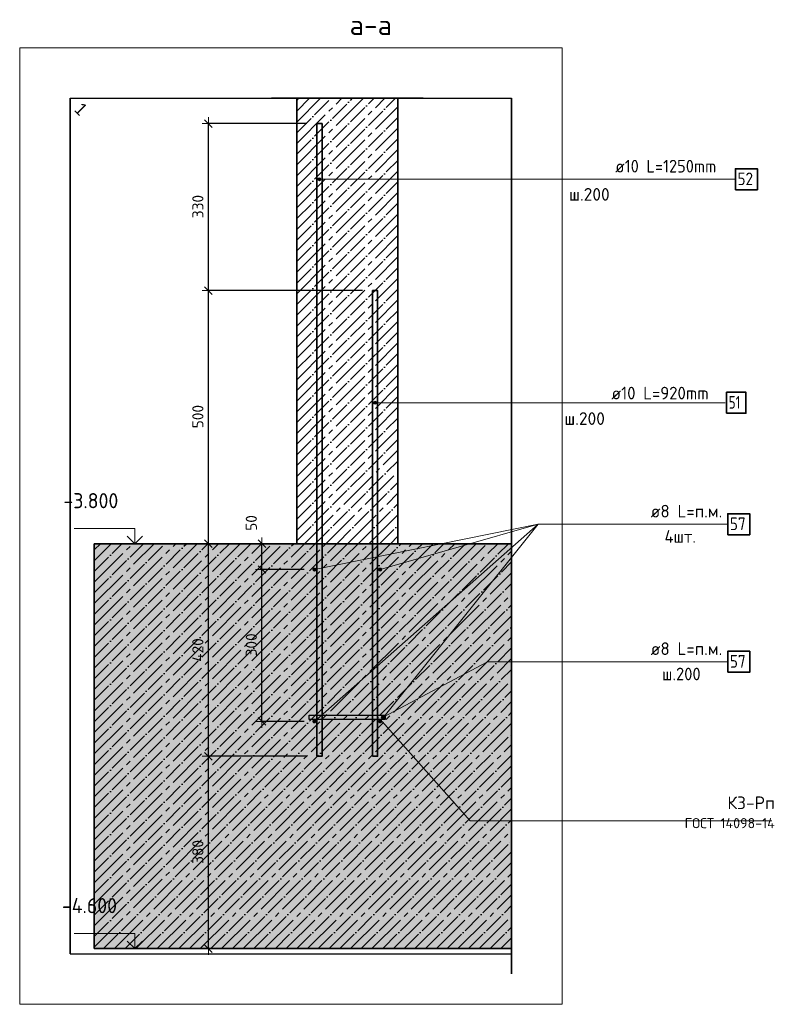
# Model space of a CAD drawing. Header units: millimetres. Extents: x 27309 to 183995, y -852 to 48500.
# Tile 88 of 93: x 173986 to 175477, y 40149 to 42094. Entities that reach past the tile are written whole.
import ezdxf

# ---------------------------------------------------------------- set-up
doc = ezdxf.new("R2010")
doc.units = ezdxf.units.MM
doc.header["$PDMODE"] = 65
doc.linetypes.add('______11', pattern=[50, 40, -5, 0, -5])
doc.linetypes.add('______5', pattern=[110, 80, -10, 10, -10])
for name, color, linetype, lineweight in [('Standard', 7, 'Continuous', 25), ('Арм.стержн. Выпуски', 180, 'Continuous', 35), ('Арматурный каркас 01', 4, 'Continuous', 35), ('Высотная отметки_ общее', 7, 'Continuous', 13), ('Размерная линия_ общее', 7, 'Continuous', 13)]:
    doc.layers.add(name, color=color, linetype=linetype, lineweight=lineweight)
doc.styles.add('ARIAL', font='ARIAL.TTF')
doc.styles.add('ISOCPEUR', font='ISOCPEUR')
doc.dimstyles.new('DIMSTYLE_3', dxfattribs={"dimtxt": 22, "dimasz": 25, "dimexe": 0, "dimexo": 0, "dimgap": 11, "dimtad": 2, "dimdec": 0, "dimrnd": 5, "dimzin": 12, "dimdsep": 46, "dimtxsty": 'ISOCPEUR', "dimblk1": 'ALL_ML_STRICH', "dimblk2": 'ALL_ML_STRICH', "dimsah": 1, "dimcen": 0, "dimclrd": 7, "dimclre": 256, "dimclrt": 7, "dimadec": 0, "dimazin": 0, "dimtfac": 1, "dimtdec": 0, "dimtix": 1, "dimtmove": 2, "dimatfit": 3, "dimfxl": 0, "dimtzin": 0, "dimlwd": 0, "dimlwe": -3, "dimarcsym": 0})

# ---------------------------------------------------------------- blocks, each defined once
blk = doc.blocks.new('ALL_ML_STRICH')
at = {"color": 0, "linetype": 'ByBlock', "lineweight": -2}
for p, q in [((-1, 0), (0.5, 0)), ((-0.3, -0.3), (0.3, 0.3)), ((0, -0.5), (0, 0.5))]:
    blk.add_line(p, q, dxfattribs=at)
blk = doc.blocks.new('*D216')
at = {"layer": 'DEFPOINTS', "color": 7, "linetype": 'Continuous', "lineweight": 13, "transparency": 33554687}
for p in [(174573.5, 40638.5), (174359.1, 40258.5), (174369.1, 40258.5)]:
    blk.add_point(p, dxfattribs=at)
at = {"layer": 'Размерная линия_ общее', "color": 253, "linetype": 'Continuous', "lineweight": -2, "true_color": 0xa0a0a0, "transparency": 33554687}
for p, q in [((174553.5, 40638.5), (174359.1, 40638.5)), ((174359.1, 40258.5), (174359.1, 40258.5))]:
    blk.add_line(p, q, dxfattribs=at)
at = {"layer": 'Размерная линия_ общее', "color": 7, "linetype": 'Continuous', "lineweight": -2, "transparency": 33554687}
blk.add_line((174359.1, 40258.5), (174359.1, 40638.5), dxfattribs=at)
at = {"layer": 'Размерная линия_ общее', "color": 7, "linetype": 'Continuous', "lineweight": 13, "transparency": 33554687, "xscale": 25, "yscale": 25, "zscale": 25}
for p, rotation in [((174359.1, 40638.5), 90), ((174359.1, 40258.5), 270)]:
    blk.add_blockref('ALL_ML_STRICH', p, dxfattribs=dict(at, rotation=rotation))
at = {"layer": 'Размерная линия_ общее', "color": 7, "linetype": 'Continuous', "lineweight": 13, "transparency": 33554687, "insert": (174338.1, 40449.6), "char_height": 22, "width": 66, "attachment_point": 5, "rotation": 90, "style": 'ISOCPEUR'}
blk.add_mtext('\\A1;{380}', dxfattribs=at)
blk = doc.blocks.new('*D217')
at = {"layer": 'DEFPOINTS', "color": 7, "linetype": 'Continuous', "lineweight": 13, "transparency": 33554687}
for p in [(174388.8, 41058.5), (174359.1, 40638.5), (174573.5, 40638.5)]:
    blk.add_point(p, dxfattribs=at)
at = {"layer": 'Размерная линия_ общее', "color": 253, "linetype": 'Continuous', "lineweight": -2, "true_color": 0xa0a0a0, "transparency": 33554687}
for p, q in [((174368.8, 41058.5), (174359.1, 41058.5)), ((174553.5, 40638.5), (174359.1, 40638.5))]:
    blk.add_line(p, q, dxfattribs=at)
at = {"layer": 'Размерная линия_ общее', "color": 7, "linetype": 'Continuous', "lineweight": -2, "transparency": 33554687}
blk.add_line((174359.1, 40638.5), (174359.1, 41058.5), dxfattribs=at)
at = {"layer": 'Размерная линия_ общее', "color": 7, "linetype": 'Continuous', "lineweight": 13, "transparency": 33554687, "xscale": 25, "yscale": 25, "zscale": 25}
for p, rotation in [((174359.1, 41058.5), 90), ((174359.1, 40638.5), 270)]:
    blk.add_blockref('ALL_ML_STRICH', p, dxfattribs=dict(at, rotation=rotation))
at = {"layer": 'Размерная линия_ общее', "color": 7, "linetype": 'Continuous', "lineweight": 13, "transparency": 33554687, "insert": (174338.1, 40848.5), "char_height": 22, "width": 66, "attachment_point": 5, "rotation": 90, "style": 'ISOCPEUR'}
blk.add_mtext('\\A1;{420}', dxfattribs=at)
blk = doc.blocks.new('*D218')
at = {"layer": 'DEFPOINTS', "color": 7, "linetype": 'Continuous', "lineweight": 13, "transparency": 33554687}
for p in [(174683.5, 41558.5), (174359.1, 41058.5), (174388.8, 41058.5)]:
    blk.add_point(p, dxfattribs=at)
at = {"layer": 'Размерная линия_ общее', "color": 253, "linetype": 'Continuous', "lineweight": -2, "true_color": 0xa0a0a0, "transparency": 33554687}
for p, q in [((174663.5, 41558.5), (174359.1, 41558.5)), ((174368.8, 41058.5), (174359.1, 41058.5))]:
    blk.add_line(p, q, dxfattribs=at)
at = {"layer": 'Размерная линия_ общее', "color": 7, "linetype": 'Continuous', "lineweight": -2, "transparency": 33554687}
blk.add_line((174359.1, 41058.5), (174359.1, 41558.5), dxfattribs=at)
at = {"layer": 'Размерная линия_ общее', "color": 7, "linetype": 'Continuous', "lineweight": 13, "transparency": 33554687, "xscale": 25, "yscale": 25, "zscale": 25}
for p, rotation in [((174359.1, 41558.5), 90), ((174359.1, 41058.5), 270)]:
    blk.add_blockref('ALL_ML_STRICH', p, dxfattribs=dict(at, rotation=rotation))
at = {"layer": 'Размерная линия_ общее', "color": 7, "linetype": 'Continuous', "lineweight": 13, "transparency": 33554687, "insert": (174338.1, 41309.6), "char_height": 22, "width": 66, "attachment_point": 5, "rotation": 90, "style": 'ISOCPEUR'}
blk.add_mtext('\\A1;{500}', dxfattribs=at)
blk = doc.blocks.new('*D219')
at = {"layer": 'DEFPOINTS', "color": 7, "linetype": 'Continuous', "lineweight": 13, "transparency": 33554687}
for p in [(174573.5, 41888.5), (174359.1, 41558.5), (174683.5, 41558.5)]:
    blk.add_point(p, dxfattribs=at)
at = {"layer": 'Размерная линия_ общее', "color": 253, "linetype": 'Continuous', "lineweight": -2, "true_color": 0xa0a0a0, "transparency": 33554687}
for p, q in [((174553.5, 41888.5), (174359.1, 41888.5)), ((174663.5, 41558.5), (174359.1, 41558.5))]:
    blk.add_line(p, q, dxfattribs=at)
at = {"layer": 'Размерная линия_ общее', "color": 7, "linetype": 'Continuous', "lineweight": -2, "transparency": 33554687}
blk.add_line((174359.1, 41558.5), (174359.1, 41888.5), dxfattribs=at)
at = {"layer": 'Размерная линия_ общее', "color": 7, "linetype": 'Continuous', "lineweight": 13, "transparency": 33554687, "xscale": 25, "yscale": 25, "zscale": 25}
for p, rotation in [((174359.1, 41888.5), 90), ((174359.1, 41558.5), 270)]:
    blk.add_blockref('ALL_ML_STRICH', p, dxfattribs=dict(at, rotation=rotation))
at = {"layer": 'Размерная линия_ общее', "color": 7, "linetype": 'Continuous', "lineweight": 13, "transparency": 33554687, "insert": (174338.1, 41724.6), "char_height": 22, "width": 66, "attachment_point": 5, "rotation": 90, "style": 'ISOCPEUR'}
blk.add_mtext('\\A1;{330}', dxfattribs=at)
blk = doc.blocks.new('COMPLEX_ELEVATIONDIM_0')
at = {"layer": 'Высотная отметки_ общее', "color": 7, "linetype": 'Continuous', "lineweight": 13, "transparency": 33554687}
for p, q in [((174213.5, 41088.5), (174093.5, 41088.5)), ((174213.5, 41058.5), (174213.5, 41088.5)), ((174213.5, 41058.5), (174198.5, 41073.5)), ((174213.5, 41058.5), (174228.5, 41073.5)), ((174213.5, 41058.5), (174213.5, 41058.5)), ((174213.5, 41058.5), (174213.5, 41058.5)), ((174213.5, 41058.5), (174279.6, 41058.5)), ((174213.5, 41058.5), (174213.5, 41058.5)), ((174213.5, 41058.5), (174213.5, 41058.5)), ((174213.5, 40288.5), (174093.5, 40288.5)), ((174213.5, 40258.5), (174213.5, 40288.5)), ((174213.5, 40258.5), (174198.5, 40273.5)), ((174213.5, 40258.5), (174228.5, 40273.5)), ((174213.5, 40258.5), (174213.5, 40258.5)), ((174213.5, 40258.5), (174213.5, 40258.5)), ((174213.5, 40258.5), (174279.6, 40258.5)), ((174213.5, 40258.5), (174213.5, 40258.5)), ((174213.5, 40258.5), (174213.5, 40258.5))]:
    blk.add_line(p, q, dxfattribs=at)
at = {"layer": 'Высотная отметки_ общее', "color": 7, "linetype": 'Continuous', "lineweight": 13, "transparency": 33554687, "char_height": 30, "attachment_point": 7, "style": 'ISOCPEUR'}
for s, insert, width in [('\\W0.95;-3.800', (174072.5, 41128.5), 128.144), ('\\W0.95;-4.600', (174069.5, 40328.5), 131.168)]:
    blk.add_mtext(s, dxfattribs=dict(at, insert=insert, width=width))
blk = doc.blocks.new('*D221')
at = {"layer": 'DEFPOINTS', "color": 7, "linetype": 'Continuous', "lineweight": 13, "transparency": 33554687}
for p in [(174568.5, 41007.5), (174464.8, 40707.5), (174568.5, 40707.5)]:
    blk.add_point(p, dxfattribs=at)
at = {"layer": 'Размерная линия_ общее', "color": 253, "linetype": 'Continuous', "lineweight": -2, "true_color": 0xa0a0a0, "transparency": 33554687}
for p, q in [((174548.5, 41007.5), (174464.8, 41007.5)), ((174548.5, 40707.5), (174464.8, 40707.5))]:
    blk.add_line(p, q, dxfattribs=at)
at = {"layer": 'Размерная линия_ общее', "color": 7, "linetype": 'Continuous', "lineweight": -2, "transparency": 33554687}
blk.add_line((174464.8, 40707.5), (174464.8, 41007.5), dxfattribs=at)
at = {"layer": 'Размерная линия_ общее', "color": 7, "linetype": 'Continuous', "lineweight": 13, "transparency": 33554687, "xscale": 25, "yscale": 25, "zscale": 25}
for p, rotation in [((174464.8, 41007.5), 90), ((174464.8, 40707.5), 270)]:
    blk.add_blockref('ALL_ML_STRICH', p, dxfattribs=dict(at, rotation=rotation))
at = {"layer": 'Размерная линия_ общее', "color": 7, "linetype": 'Continuous', "lineweight": 13, "transparency": 33554687, "insert": (174443.8, 40858.6), "char_height": 22, "width": 66, "attachment_point": 5, "rotation": 90, "style": 'ISOCPEUR'}
blk.add_mtext('\\A1;{300}', dxfattribs=at)
blk = doc.blocks.new('*D222')
at = {"layer": 'DEFPOINTS', "color": 7, "linetype": 'Continuous', "lineweight": 13, "transparency": 33554687}
for p in [(174458.6, 41058.5), (174464.8, 41007.5), (174568.5, 41007.5)]:
    blk.add_point(p, dxfattribs=at)
at = {"layer": 'Размерная линия_ общее', "color": 253, "linetype": 'Continuous', "lineweight": -2, "true_color": 0xa0a0a0, "transparency": 33554687}
for p, q in [((174464.8, 41058.5), (174464.8, 41058.5)), ((174548.5, 41007.5), (174464.8, 41007.5))]:
    blk.add_line(p, q, dxfattribs=at)
at = {"layer": 'Размерная линия_ общее', "color": 7, "linetype": 'Continuous', "lineweight": -2, "transparency": 33554687}
blk.add_line((174464.8, 41007.5), (174464.8, 41058.5), dxfattribs=at)
at = {"layer": 'Размерная линия_ общее', "color": 7, "linetype": 'Continuous', "lineweight": 13, "transparency": 33554687, "xscale": 25, "yscale": 25, "zscale": 25}
for p, rotation in [((174464.8, 41058.5), 90), ((174464.8, 41007.5), 270)]:
    blk.add_blockref('ALL_ML_STRICH', p, dxfattribs=dict(at, rotation=rotation))
at = {"layer": 'Размерная линия_ общее', "color": 7, "linetype": 'Continuous', "lineweight": 13, "transparency": 33554687, "insert": (174443.8, 41099.5), "char_height": 22, "width": 44, "attachment_point": 5, "rotation": 90, "style": 'ISOCPEUR'}
blk.add_mtext('\\A1;{50}', dxfattribs=at)

msp = doc.modelspace()

# ---------------------------------------------------------------- hatches: boundary and pattern name
at = {"layer": 'Арм.стержн. Выпуски', "linetype": 'Continuous', "lineweight": 13, "transparency": 33554687}
for points in [[(174575.9, 41777.1), (174575.9, 41780.1), (174575.5, 41778.6)], [(174577, 41776), (174577, 41781.2), (174575.9, 41780.1)], [(174577, 41776), (174575.9, 41780.1), (174575.9, 41777.1)], [(174578.5, 41775.6), (174578.5, 41781.6), (174577, 41781.2)], [(174578.5, 41775.6), (174577, 41781.2), (174577, 41776)], [(174580, 41776), (174580, 41781.2), (174578.5, 41781.6)], [(174580, 41776), (174578.5, 41781.6), (174578.5, 41775.6)], [(174581, 41777.1), (174581, 41780.1), (174580, 41781.2)], [(174581, 41777.1), (174580, 41781.2), (174580, 41776)], [(174581, 41780.1), (174581, 41777.1), (174581.5, 41778.6)], [(174685.9, 41335.4), (174685.9, 41338.4), (174685.5, 41336.9)], [(174687, 41334.3), (174687, 41339.5), (174685.9, 41338.4)], [(174687, 41334.3), (174685.9, 41338.4), (174685.9, 41335.4)], [(174688.5, 41333.9), (174688.5, 41339.9), (174687, 41339.5)], [(174688.5, 41333.9), (174687, 41339.5), (174687, 41334.3)], [(174690, 41334.3), (174690, 41339.5), (174688.5, 41339.9)], [(174690, 41334.3), (174688.5, 41339.9), (174688.5, 41333.9)], [(174691, 41335.4), (174691, 41338.4), (174690, 41339.5)], [(174691, 41335.4), (174690, 41339.5), (174690, 41334.3)], [(174691, 41338.4), (174691, 41335.4), (174691.5, 41336.9)]]:
    msp.add_hatch(color=7, dxfattribs=at).paths.add_polyline_path(points)
at = {"layer": 'Арматурный каркас 01', "linetype": 'Continuous', "lineweight": 50, "transparency": 33554687}
for points in [[(174572.5, 41007.5), (174572.1, 41009), (174571.3, 41010.3), (174570, 41011.2), (174568.5, 41011.5), (174566.9, 41011.2), (174565.6, 41010.3), (174564.8, 41009), (174564.5, 41007.5), (174564.8, 41006), (174565.6, 41004.7), (174566.9, 41003.8), (174568.5, 41003.5), (174570, 41003.8), (174571.3, 41004.7), (174572.1, 41006)], [(174702.5, 41007.5), (174702.1, 41009), (174701.3, 41010.3), (174700, 41011.2), (174698.5, 41011.5), (174696.9, 41011.2), (174695.6, 41010.3), (174694.8, 41009), (174694.5, 41007.5), (174694.8, 41006), (174695.6, 41004.7), (174696.9, 41003.8), (174698.5, 41003.5), (174700, 41003.8), (174701.3, 41004.7), (174702.1, 41006)], [(174572.5, 40707.5), (174572.1, 40709), (174571.3, 40710.3), (174570, 40711.2), (174568.5, 40711.5), (174566.9, 40711.2), (174565.6, 40710.3), (174564.8, 40709), (174564.5, 40707.5), (174564.8, 40706), (174565.6, 40704.7), (174566.9, 40703.8), (174568.5, 40703.5), (174570, 40703.8), (174571.3, 40704.7), (174572.1, 40706)], [(174702.5, 40707.5), (174702.1, 40709), (174701.3, 40710.3), (174700, 40711.2), (174698.5, 40711.5), (174696.9, 40711.2), (174695.6, 40710.3), (174694.8, 40709), (174694.5, 40707.5), (174694.8, 40706), (174695.6, 40704.7), (174696.9, 40703.8), (174698.5, 40703.5), (174700, 40703.8), (174701.3, 40704.7), (174702.1, 40706)]]:
    msp.add_hatch(color=40, dxfattribs=at).paths.add_polyline_path(points)
at = {"layer": 'Арматурный каркас 01', "linetype": 'Continuous', "lineweight": 13, "transparency": 33554687}
for points in [[(174704.3, 40711.8), (174701.3, 40717.5), (174700.7, 40715.7)], [(174704.3, 40711.8), (174700.7, 40715.7), (174702.5, 40712.3)], [(174702.5, 40712.3), (174700.7, 40715.7), (174701.1, 40713.8)], [(174706.2, 40712.2), (174702.7, 40718.8), (174701.3, 40717.5)], [(174706.2, 40712.2), (174701.3, 40717.5), (174704.3, 40711.8)], [(174707.6, 40713.6), (174704.6, 40719.2), (174702.7, 40718.8)], [(174707.6, 40713.6), (174702.7, 40718.8), (174706.2, 40712.2)], [(174708.2, 40715.4), (174706.4, 40718.7), (174704.6, 40719.2)], [(174708.2, 40715.4), (174704.6, 40719.2), (174707.6, 40713.6)], [(174706.4, 40718.7), (174708.2, 40715.4), (174707.8, 40717.3)]]:
    msp.add_hatch(color=7, dxfattribs=at).paths.add_polyline_path(points)
at = {"layer": 'Размерная линия_ общее', "linetype": 'Continuous', "lineweight": -3, "transparency": 33554687}
msp.add_hatch(color=7, dxfattribs=at).paths.add_polyline_path([(174133.5, 41058.5), (174133.5, 40258.5), (174958.2, 40258.5), (174958.2, 41058.5)])

# ---------------------------------------------------------------- linework, layer by layer
at = {"color": 7, "linetype": 'Continuous', "lineweight": 35, "transparency": 33554687}
for p, q in [((174783.5, 41938.5), (174483.5, 41938.5)), ((174533.5, 41938.5), (174533.5, 41058.5)), ((174733.5, 41058.5), (174733.5, 41938.5)), ((174533.5, 41058.5), (174733.5, 41058.5))]:
    msp.add_line(p, q, dxfattribs=at)
at = {"color": 7, "linetype": '______11', "lineweight": -3, "transparency": 33554687}
for p, q in [((174533.5, 41743.2), (174728.8, 41938.5)), ((174533.5, 41785.6), (174686.4, 41938.5)), ((174533.5, 41828), (174644, 41938.5)), ((174533.5, 41870.4), (174601.5, 41938.5)), ((174533.5, 41912.9), (174559.1, 41938.5)), ((174533.5, 41700.7), (174733.5, 41900.7)), ((174533.5, 41658.3), (174733.5, 41858.3)), ((174533.5, 41615.9), (174733.5, 41815.9)), ((174533.5, 41573.4), (174733.5, 41773.4)), ((174533.5, 41531), (174733.5, 41731)), ((174533.5, 41488.6), (174733.5, 41688.6)), ((174533.5, 41446.2), (174733.5, 41646.2)), ((174533.5, 41403.7), (174733.5, 41603.7)), ((174533.5, 41361.3), (174733.5, 41561.3)), ((174533.5, 41318.9), (174733.5, 41518.9)), ((174533.5, 41276.5), (174733.5, 41476.5)), ((174533.5, 41234), (174733.5, 41434)), ((174533.5, 41191.6), (174733.5, 41391.6)), ((174533.5, 41149.2), (174733.5, 41349.2)), ((174533.5, 41106.8), (174733.5, 41306.8)), ((174533.5, 41064.3), (174733.5, 41264.3)), ((174570.1, 41058.5), (174733.5, 41221.9)), ((174612.5, 41058.5), (174733.5, 41179.5)), ((174654.9, 41058.5), (174733.5, 41137.1)), ((174697.3, 41058.5), (174733.5, 41094.6))]:
    msp.add_line(p, q, dxfattribs=at)
at = {"color": 7, "linetype": '______5', "lineweight": -3, "transparency": 33554687}
for p, q in [((174533.5, 41764.4), (174707.6, 41938.5)), ((174533.5, 41806.8), (174665.2, 41938.5)), ((174533.5, 41849.2), (174622.7, 41938.5)), ((174533.5, 41891.6), (174580.3, 41938.5)), ((174533.5, 41934.1), (174537.9, 41938.5)), ((174533.5, 41721.9), (174733.5, 41921.9)), ((174533.5, 41679.5), (174733.5, 41879.5)), ((174533.5, 41637.1), (174733.5, 41837.1)), ((174533.5, 41594.7), (174733.5, 41794.7)), ((174533.5, 41552.2), (174733.5, 41752.2)), ((174533.5, 41509.8), (174733.5, 41709.8)), ((174533.5, 41467.4), (174733.5, 41667.4)), ((174533.5, 41425), (174733.5, 41625)), ((174533.5, 41382.5), (174733.5, 41582.5)), ((174533.5, 41340.1), (174733.5, 41540.1)), ((174533.5, 41297.7), (174733.5, 41497.7)), ((174533.5, 41255.3), (174733.5, 41455.3)), ((174533.5, 41212.8), (174733.5, 41412.8)), ((174533.5, 41170.4), (174733.5, 41370.4)), ((174533.5, 41128), (174733.5, 41328)), ((174533.5, 41085.5), (174733.5, 41285.5)), ((174548.8, 41058.5), (174733.5, 41243.1)), ((174591.3, 41058.5), (174733.5, 41200.7)), ((174633.7, 41058.5), (174733.5, 41158.3)), ((174676.1, 41058.5), (174733.5, 41115.8)), ((174718.6, 41058.5), (174733.5, 41073.4))]:
    msp.add_line(p, q, dxfattribs=at)
at = {"layer": 'Standard', "color": 52, "linetype": 'Continuous', "lineweight": -3, "transparency": 33554687}
for p, q in [((174086, 41938.5), (174958.2, 41938.5)), ((174086, 41938.5), (174958.2, 41938.5)), ((174086, 40248.5), (174086, 41938.5)), ((174086, 41938.5), (174086, 40248.5)), ((174958.2, 40248.5), (174958.2, 41938.5)), ((174958.2, 41938.5), (174958.2, 40248.5)), ((174086, 40248.5), (174958.2, 40248.5)), ((174086, 40248.5), (174958.2, 40248.5))]:
    msp.add_line(p, q, dxfattribs=at)
at = {"layer": 'Standard', "color": 7, "linetype": 'Continuous', "lineweight": 13, "transparency": 33554687}
for points in [[(173986, 40148.5), (175058.2, 40148.5), (175058.2, 42038.5), (173986, 42038.5), (173986, 40148.5)], [(174702.5, 40707.5), (174876.5, 40510.7), (175472.2, 40510.7)]]:
    msp.add_lwpolyline(points, dxfattribs=at)
at = {"layer": 'Арм.стержн. Выпуски', "color": 7, "linetype": 'Continuous', "lineweight": 13, "transparency": 33554687}
for p, q in [((174575.5, 41778.6), (174575.5, 41778.6)), ((174578.5, 41781.6), (174578.5, 41781.6)), ((174905.5, 41778.6), (174578.5, 41778.6)), ((174578.5, 41775.6), (174578.5, 41775.6)), ((174581.5, 41778.6), (174581.5, 41778.6)), ((174905.5, 41778.6), (175400.5, 41778.6)), ((174688.5, 41339.9), (174688.5, 41339.9)), ((174685.5, 41336.9), (174685.5, 41336.9)), ((174910.5, 41336.9), (174688.5, 41336.9)), ((174688.5, 41333.9), (174688.5, 41333.9)), ((174691.5, 41336.9), (174691.5, 41336.9)), ((174910.5, 41336.9), (175380.5, 41336.9))]:
    msp.add_line(p, q, dxfattribs=at)
at = {"layer": 'Арм.стержн. Выпуски', "color": 4, "linetype": 'Continuous', "lineweight": 35, "transparency": 33554687}
for points in [[(174573.5, 40638.5), (174573.5, 41888.5), (174583.5, 41888.5), (174583.5, 40638.5), (174573.5, 40638.5)], [(174683.5, 40638.5), (174683.5, 41558.5), (174693.5, 41558.5), (174693.5, 40638.5), (174683.5, 40638.5)]]:
    msp.add_lwpolyline(points, dxfattribs=at)
at = {"layer": 'Арм.стержн. Выпуски', "color": 7, "linetype": 'Continuous', "lineweight": 35, "transparency": 33554687}
for points in [[(175400.5, 41757.8), (175443.9, 41757.8), (175443.9, 41799.4), (175400.5, 41799.4), (175400.5, 41757.8)], [(175383, 41316.1), (175421.4, 41316.1), (175421.4, 41357.8), (175383, 41357.8), (175383, 41316.1)]]:
    msp.add_lwpolyline(points, dxfattribs=at)
at = {"layer": 'Арм.стержн. Выпуски', "color": 7, "linetype": 'Continuous', "lineweight": 13, "transparency": 33554687}
for centre in [(174578.5, 41778.6), (174688.5, 41336.9)]:
    msp.add_circle(centre, 3, dxfattribs=at)
at = {"layer": 'Арматурный каркас 01', "color": 7, "linetype": 'Continuous', "lineweight": 13, "transparency": 33554687}
for p, q in [((175010.5, 41096.9), (174568.5, 41007.5)), ((175010.5, 41096.9), (174568.5, 40707.5)), ((175010.5, 41096.9), (174698.5, 41007.5)), ((175010.5, 41096.9), (174698.5, 40707.5)), ((175010.5, 41096.9), (175385.5, 41096.9)), ((174910.5, 40825.3), (174704.4, 40715.5)), ((174910.5, 40825.3), (175385.5, 40825.3)), ((174702.7, 40718.8), (174702.7, 40718.8)), ((174707.8, 40717.3), (174707.8, 40717.3)), ((174701.1, 40713.8), (174701.1, 40713.8)), ((174706.2, 40712.2), (174706.2, 40712.2))]:
    msp.add_line(p, q, dxfattribs=at)
at = {"layer": 'Арматурный каркас 01', "color": 7, "linetype": 'Continuous', "lineweight": 35, "transparency": 33554687}
for points in [[(175385.5, 41076.1), (175428.9, 41076.1), (175428.9, 41117.8), (175385.5, 41117.8), (175385.5, 41076.1)], [(175385.5, 40804.4), (175428.9, 40804.4), (175428.9, 40846.1), (175385.5, 40846.1), (175385.5, 40804.4)]]:
    msp.add_lwpolyline(points, dxfattribs=at)
at = {"layer": 'Арматурный каркас 01', "color": 40, "linetype": 'Continuous', "lineweight": 25, "transparency": 33554687}
msp.add_lwpolyline([(174708.4, 40711.5), (174558.4, 40711.5), (174558.4, 40719.5), (174708.4, 40719.5), (174708.4, 40711.5)], dxfattribs=at)
at = {"layer": 'Арматурный каркас 01', "color": 7, "linetype": 'Continuous', "lineweight": 13, "transparency": 33554687}
msp.add_circle((174704.4, 40715.5), 3.75, dxfattribs=at)
at = {"layer": 'Размерная линия_ общее', "color": 7, "linetype": 'Continuous', "lineweight": 35, "transparency": 33554687}
for p, q in [((174958.2, 40208.5), (174958.2, 41108.5)), ((174133.5, 41058.5), (174133.5, 40258.5)), ((174533.5, 41058.5), (174133.5, 41058.5)), ((174733.5, 41058.5), (174533.5, 41058.5)), ((174958.2, 41058.5), (174733.5, 41058.5)), ((174133.5, 40258.5), (174958.2, 40258.5))]:
    msp.add_line(p, q, dxfattribs=at)
at = {"layer": 'Размерная линия_ общее', "color": 7, "linetype": '______11', "lineweight": -3, "transparency": 33554687}
for p, q in [((174133.5, 41046.2), (174145.8, 41058.5)), ((174133.5, 41003.7), (174188.2, 41058.5)), ((174133.5, 40961.3), (174230.6, 41058.5)), ((174133.5, 40918.9), (174273.1, 41058.5)), ((174133.5, 40876.5), (174315.5, 41058.5)), ((174133.5, 40834), (174357.9, 41058.5)), ((174133.5, 40791.6), (174400.4, 41058.5)), ((174133.5, 40749.2), (174442.8, 41058.5)), ((174133.5, 40706.8), (174485.2, 41058.5)), ((174133.5, 40664.3), (174527.6, 41058.5)), ((174133.5, 40621.9), (174570.1, 41058.5)), ((174133.5, 40579.5), (174612.5, 41058.5)), ((174133.5, 40537.1), (174654.9, 41058.5)), ((174133.5, 40494.6), (174697.3, 41058.5)), ((174133.5, 40452.2), (174739.8, 41058.5)), ((174133.5, 40409.8), (174782.2, 41058.5)), ((174133.5, 40367.3), (174824.6, 41058.5)), ((174133.5, 40324.9), (174867, 41058.5)), ((174133.5, 40282.5), (174909.5, 41058.5)), ((174151.9, 40258.5), (174951.9, 41058.5)), ((174194.3, 40258.5), (174958.2, 41022.4)), ((174236.8, 40258.5), (174958.2, 40980)), ((174279.2, 40258.5), (174958.2, 40937.6)), ((174321.6, 40258.5), (174958.2, 40895.1)), ((174364, 40258.5), (174958.2, 40852.7)), ((174406.5, 40258.5), (174958.2, 40810.3)), ((174448.9, 40258.5), (174958.2, 40767.8)), ((174491.3, 40258.5), (174958.2, 40725.4)), ((174533.7, 40258.5), (174958.2, 40683)), ((174576.2, 40258.5), (174958.2, 40640.6)), ((174618.6, 40258.5), (174958.2, 40598.1)), ((174661, 40258.5), (174958.2, 40555.7)), ((174703.4, 40258.5), (174958.2, 40513.3)), ((174745.9, 40258.5), (174958.2, 40470.9)), ((174788.3, 40258.5), (174958.2, 40428.4)), ((174830.7, 40258.5), (174958.2, 40386)), ((174873.1, 40258.5), (174958.2, 40343.6)), ((174915.6, 40258.5), (174958.2, 40301.2)), ((174958, 40258.5), (174958.2, 40258.7))]:
    msp.add_line(p, q, dxfattribs=at)
at = {"layer": 'Размерная линия_ общее', "color": 7, "linetype": '______5', "lineweight": -3, "transparency": 33554687}
for p, q in [((174133.5, 41025), (174167, 41058.5)), ((174133.5, 40982.5), (174209.4, 41058.5)), ((174133.5, 40940.1), (174251.9, 41058.5)), ((174133.5, 40897.7), (174294.3, 41058.5)), ((174133.5, 40855.3), (174336.7, 41058.5)), ((174133.5, 40812.8), (174379.1, 41058.5)), ((174133.5, 40770.4), (174421.6, 41058.5)), ((174133.5, 40728), (174464, 41058.5)), ((174133.5, 40685.5), (174506.4, 41058.5)), ((174133.5, 40643.1), (174548.8, 41058.5)), ((174133.5, 40600.7), (174591.3, 41058.5)), ((174133.5, 40558.3), (174633.7, 41058.5)), ((174133.5, 40515.8), (174676.1, 41058.5)), ((174133.5, 40473.4), (174718.6, 41058.5)), ((174133.5, 40431), (174761, 41058.5)), ((174133.5, 40388.6), (174803.4, 41058.5)), ((174133.5, 40346.1), (174845.8, 41058.5)), ((174133.5, 40303.7), (174888.3, 41058.5)), ((174133.5, 40261.3), (174930.7, 41058.5)), ((174173.1, 40258.5), (174958.2, 41043.6)), ((174215.5, 40258.5), (174958.2, 41001.2)), ((174258, 40258.5), (174958.2, 40958.8)), ((174300.4, 40258.5), (174958.2, 40916.3)), ((174342.8, 40258.5), (174958.2, 40873.9)), ((174385.2, 40258.5), (174958.2, 40831.5)), ((174427.7, 40258.5), (174958.2, 40789.1)), ((174470.1, 40258.5), (174958.2, 40746.6)), ((174512.5, 40258.5), (174958.2, 40704.2)), ((174554.9, 40258.5), (174958.2, 40661.8)), ((174597.4, 40258.5), (174958.2, 40619.4)), ((174639.8, 40258.5), (174958.2, 40576.9)), ((174682.2, 40258.5), (174958.2, 40534.5)), ((174724.7, 40258.5), (174958.2, 40492.1)), ((174767.1, 40258.5), (174958.2, 40449.6)), ((174809.5, 40258.5), (174958.2, 40407.2)), ((174851.9, 40258.5), (174958.2, 40364.8)), ((174894.4, 40258.5), (174958.2, 40322.4)), ((174936.8, 40258.5), (174958.2, 40279.9))]:
    msp.add_line(p, q, dxfattribs=at)

# ---------------------------------------------------------------- block references
at = {"layer": 'Высотная отметки_ общее', "color": 7, "linetype": 'Continuous', "lineweight": 13, "transparency": 33554687}
msp.add_blockref('COMPLEX_ELEVATIONDIM_0', (0, 0), dxfattribs=at)

# ---------------------------------------------------------------- texts
at = {"layer": 'Standard', "color": 7, "linetype": 'Continuous', "lineweight": 13, "transparency": 33554687, "style": 'ISOCPEUR'}
for s, insert, char_height, width, attachment_point in [('\\A1;{\\fISOCPEUR|i0|b0;\\H40.000000;\\W1.000000;\\C7;а-а}\\P', (174721.8, 42083.4), 40, 110.4, 6), ('\\A1;{\\fISOCPEUR|i0|b0;\\H25.000000;\\W1.000000;\\C7;ш.200}\\P', (175111.9, 41761.2), 25, 94.286, 2), ('\\A1;{\\fISOCPEUR|i0|b0;\\H25.000000;\\W1.000000;\\C7;ш.200}\\P', (175102.4, 41318.2), 25, 94.286, 2)]:
    msp.add_mtext(s, dxfattribs=dict(at, insert=insert, char_height=char_height, width=width, attachment_point=attachment_point))
at = {"layer": 'Standard', "color": 7, "linetype": 'Continuous', "lineweight": 13, "transparency": 33554687, "insert": (174107.2, 41917.3), "char_height": 25, "width": 30.864, "attachment_point": 5, "rotation": 315, "style": 'ARIAL'}
msp.add_mtext('\\W0.90;1', dxfattribs=at)
at = {"layer": 'Standard', "color": 7, "linetype": 'Continuous', "lineweight": 13, "transparency": 33554687, "insert": (175478.3, 40559.1), "char_height": 25, "width": 222.314, "attachment_point": 3, "line_spacing_factor": 1.024096, "style": 'ARIAL'}
msp.add_mtext('\\A1;{\\fISOCPEUR|i0|b0;\\H25.000000;\\W1.000000;\\C7;К3-Рп}\\P{\\fISOCPEUR|i0|b0;\\H20.000000;\\W1.000000;\\C7;ГОСТ 14098-14}\\P', dxfattribs=at)
at = {"layer": 'Арм.стержн. Выпуски', "color": 7, "linetype": 'Continuous', "lineweight": 25, "transparency": 33554687, "char_height": 25, "attachment_point": 7, "style": 'ISOCPEUR'}
for s, insert, width in [('\\W0.94;ø10 L=1250mm ', (175163, 41791.9), 239.134), ('\\W0.87;52', (175404.7, 41766.9), 45.901), ('\\W0.96;ø10 L=920mm ', (175155.5, 41343.6), 226.851), ('\\W0.75;51', (175387.2, 41325.3), 39.357)]:
    msp.add_mtext(s, dxfattribs=dict(at, insert=insert, width=width))
at = {"layer": 'Арматурный каркас 01', "color": 7, "linetype": 'Continuous', "lineweight": 25, "transparency": 33554687, "char_height": 25, "attachment_point": 7, "style": 'ISOCPEUR'}
for s, insert, width in [('\\W0.97;ø8 L=п.м.', (175233, 41110.3), 154.486), ('\\W0.87;57', (175389.7, 41085.3), 45.901), ('\\W0.95;4шт. ', (175260.5, 41060.3), 99.298), ('\\W0.97;ø8 L=п.м.', (175233, 40838.6), 154.486), ('\\W0.87;57', (175389.7, 40813.6), 45.901), ('\\W0.95;ш.200 ', (175255.5, 40788.6), 109.333)]:
    msp.add_mtext(s, dxfattribs=dict(at, insert=insert, width=width))

# ---------------------------------------------------------------- dimensions: what is measured, and where the dimension line sits
at = {"layer": 'Размерная линия_ общее', "color": 7, "linetype": 'Continuous', "lineweight": 13, "transparency": 33554687}
for base, p1, p2, picture, middle in [((174359.1, 41888.5), (174663.5, 41558.5), (174553.5, 41888.5), '*D219', (174338.1, 41724.6)), ((174359.1, 41558.5), (174368.8, 41058.5), (174663.5, 41558.5), '*D218', (174338.1, 41309.6)), ((174464.8, 41058.5), (174548.5, 41007.5), (174464.8, 41058.5), '*D222', (174443.8, 41099.5)), ((174359.1, 41058.5), (174553.5, 40638.5), (174368.8, 41058.5), '*D217', (174338.1, 40848.5)), ((174464.8, 41007.5), (174548.5, 40707.5), (174548.5, 41007.5), '*D221', (174443.8, 40858.6)), ((174359.1, 40638.5), (174359.1, 40258.5), (174553.5, 40638.5), '*D216', (174338.1, 40449.6))]:
    dim = msp.add_linear_dim(base=base, p1=p1, p2=p2, angle=90, dimstyle='DIMSTYLE_3', override={"dimpost": '<>', "dimclrd": 7, "dimclre": 253, "dimclrt": 7, "dimlwd": 0, "dimlwe": 65533}, dxfattribs=at)
    dim.commit()
    dim.dimension.update_dxf_attribs({"geometry": picture, "text_midpoint": middle, "dimtype": 160})

doc.saveas('drawing.dxf')
